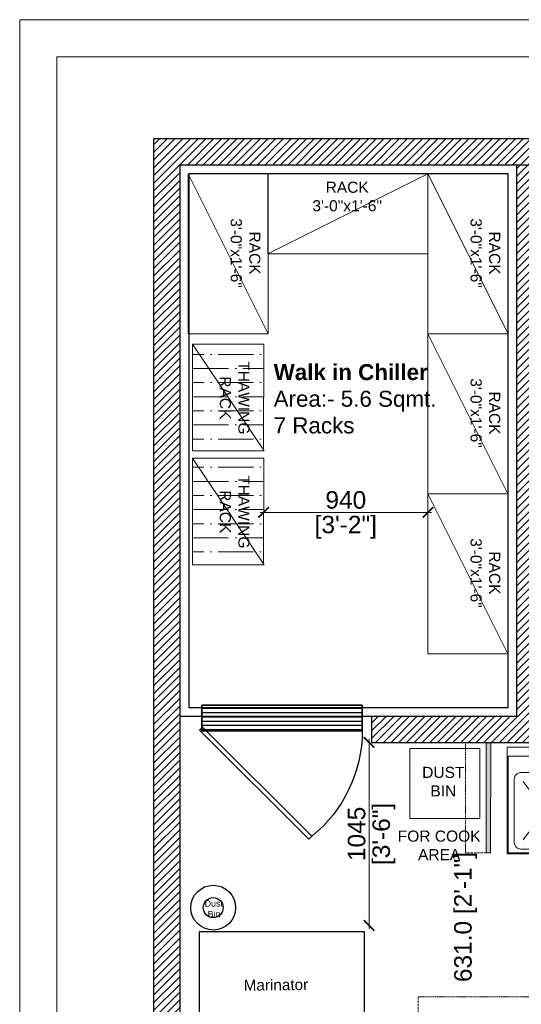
# Model space of a CAD drawing. Header units: millimetres. Extents: x -39166 to 36719, y -31650 to 11510.
# Tile 7 of 38: x -19759 to -16894, y -20781 to -15152. Entities that reach past the tile are written whole.
import ezdxf

# ---------------------------------------------------------------- set-up
doc = ezdxf.new("R2010")
doc.units = ezdxf.units.MM
doc.header["$LTSCALE"] = 500
doc.header["$MEASUREMENT"] = 0
doc.header["$PDMODE"] = 35
doc.header["$PDSIZE"] = -9
for name, pattern in [('DASHED', [0.75, 0.5, -0.25]), ('DASHED2', [0.375, 0.25, -0.125]), ('DOT2', [0.125, 0, -0.125])]:
    doc.linetypes.add(name, pattern=pattern)
for name, color, linetype, lineweight in [('01_EXISTING WALL', 1, 'Continuous', 15), ('02_EQUIPMENT', 124, 'Continuous', 0), ('02_EQUIPMENT-TEXT', 7, 'Continuous', 0), ('A - TEXT', 7, 'Continuous', 13), ('boh partition', 7, 'Continuous', 5), ('DIM', 7, 'Continuous', 9), ('equipment', 124, 'Continuous', 0), ('Equipment Name', 7, 'Continuous', 5), ('TEXT-1', 7, 'Continuous', 5)]:
    doc.layers.add(name, color=color, linetype=linetype, lineweight=lineweight)
doc.layers.add('cold room', color=5, linetype='Continuous')
doc.layers.add('elec fc text', color=7, linetype='Continuous')
doc.styles.add('DIM_75', font='arial.ttf', dxfattribs={"height": 4.5})
doc.styles.get("Standard").update_dxf_attribs({"font": 'arial.ttf', "height": 100})
doc.dimstyles.new('FT-Mts', dxfattribs={"dimscale": 10, "dimtxt": 20, "dimasz": 6, "dimexe": 5, "dimexo": 5, "dimgap": 2, "dimtad": 0, "dimtoh": 1, "dimdec": 0, "dimzin": 9, "dimdsep": 46, "dimtxsty": 'Standard', "dimblk": 'ARCHTICK', "dimcen": 5, "dimdle": 2, "dimclrd": 256, "dimclre": 253, "dimclrt": 6, "dimadec": 0, "dimazin": 2, "dimtfac": 1, "dimtdec": 0, "dimtofl": 0, "dimtmove": 0, "dimatfit": 3, "dimfxl": 0, "dimtolj": 1, "dimtzin": 0, "dimlwd": -1, "dimlwe": 0, "dimarcsym": 0})
doc.dimstyles.get("Standard").update_dxf_attribs({"dimtxt": 2, "dimasz": 2, "dimexe": 0.5, "dimexo": 0.25, "dimgap": 1, "dimtad": 0, "dimzin": 0, "dimdsep": 46, "dimlunit": 4, "dimtxsty": 'Standard', "dimcen": 0, "dimclrd": 8, "dimclre": 253, "dimclrt": 1, "dimadec": 0, "dimazin": 0, "dimtfac": 1, "dimtofl": 0, "dimtmove": 0, "dimatfit": 3, "dimfxl": 0, "dimtolj": 1, "dimtzin": 0, "dimarcsym": 0})
pattern_1 = [(45, (-16865.5, -26510.11), (-22.09709, 22.09709), [])]

# ---------------------------------------------------------------- blocks, each defined once
blk = doc.blocks.new('fxf')
at = {"linetype": 'ByBlock', "lineweight": -2}
h = blk.add_hatch(dxfattribs=at)
h.set_pattern_fill('_USER', color=0, angle=1800, style=0, pattern_type=0)
h.set_pattern_definition([(180, (101897.2151, 47185.4761), (7e-16, 1), [])])
h.paths.add_polyline_path([(101163.29, 47190.13), (101200.79, 47190.13), (101200.79, 47184.13), (101163.29, 47184.13)])
h = blk.add_hatch(dxfattribs=at)
h.set_pattern_fill('_USER', color=0, angle=1800, style=0, pattern_type=0)
h.set_pattern_definition([(180, (101897.2151, 47185.4761), (7e-16, 1), [])])
h.paths.add_polyline_path([(101200.79, 47190.13), (101163.29, 47190.13), (101163.29, 47184.13), (101200.79, 47184.13)])
at = {"color": 0, "linetype": 'ByBlock', "lineweight": -2, "elevation": 0}
blk.add_lwpolyline([(101162.73, 47189.94), (101163.43, 47189.23), (101188.99, 47214.78), (101188.27, 47215.48)], close=True, dxfattribs=at)
at = {"color": 0, "linetype": 'ByBlock', "lineweight": -2}
for points in [[(101163.29, 47190.13), (101200.79, 47190.13), (101200.79, 47184.13), (101163.29, 47184.13), (101163.29, 47190.13)], [(101200.79, 47190.13), (101163.29, 47190.13), (101163.29, 47184.13), (101200.79, 47184.13), (101200.79, 47190.13)]]:
    blk.add_lwpolyline(points, dxfattribs=at)
blk.add_arc((101168.91, 47190.02, 0), 31.88, 0.1997, 50.9649, dxfattribs=at)
blk = doc.blocks.new('THAW RACK')
h = blk.add_hatch()
h.set_pattern_fill('ANSI36', color=9, angle=45)
h.set_pattern_definition([(90, (-200696.1136, 150682.9515), (-3.175, 5.55625), [7.9375, -1.5875, 0, -1.5875])])
h.paths.add_polyline_path([(-24, 0), (0, 0), (0, -16), (-24, -16)])
at = {"extrusion": (0, 7.2486e-12, -1)}
blk.add_line((0, -16.12), (-24, 0), dxfattribs=at)
at = {"color": 0, "linetype": 'ByBlock', "lineweight": -2}
blk.add_lwpolyline([(-24, 0), (0, 0), (0, -16), (-24, -16)], close=True, dxfattribs=at)
blk = doc.blocks.new('A$Cc3a2d748')
blk.add_line((0, 0), (-457.1, 914.4))
blk.add_lwpolyline([(-457.2, 0), (-457.1, 914.4), (0.1, 914.4), (0, 0)], close=True)
blk = doc.blocks.new('_ArchTick')
at = {"color": 0, "linetype": 'ByBlock', "const_width": 0.15}
blk.add_lwpolyline([(-0.5, -0.5), (0.5, 0.5)], dxfattribs=at)
blk = doc.blocks.new('*D125')
at = {"layer": 'DEFPOINTS', "color": 0}
for p in [(-18365.5, -17962.8), (-17426.9, -17962.9), (-17426.9, -17968.6)]:
    blk.add_point(p, dxfattribs=at)
at = {"layer": 'DIM'}
blk.add_line((-18385.5, -17968.6), (-17406.9, -17968.6), dxfattribs=at)
at = {"layer": 'DIM', "color": 253, "linetype": 'DOT2', "lineweight": 0}
for p, q in [((-18365.5, -18012.8), (-18365.5, -18018.6)), ((-17426.9, -18012.9), (-17426.9, -18018.6))]:
    blk.add_line(p, q, dxfattribs=at)
at = {"layer": 'DIM', "xscale": 60, "yscale": 60, "zscale": 60, "rotation": 180}
blk.add_blockref('_ArchTick', (-18365.5, -17968.6), dxfattribs=at)
at = {"layer": 'DIM', "xscale": 60, "yscale": 60, "zscale": 60}
blk.add_blockref('_ArchTick', (-17426.9, -17968.6), dxfattribs=at)
at = {"layer": 'DIM', "color": 0, "char_height": 100, "attachment_point": 5}
for s, insert in [('\\A1;940', (-17896.2, -17897.6)), ('\\A1;[3\'-2"]', (-17896.2, -18052.7))]:
    blk.add_mtext(s, dxfattribs=dict(at, insert=insert))
blk = doc.blocks.new('*U97')
at = {"layer": 'boh partition'}
h = blk.add_hatch(color=256, dxfattribs=at)
h.dxf.hatch_style = 1
h.paths.add_polyline_path([(-22.5, 1049.9), (2.9, 1049.9), (1.1, 418.9), (-24.3, 418.9)])
blk.add_lwpolyline([(-22.5, 1049.9), (2.9, 1049.9), (1.1, 418.9), (-24.3, 418.9)], close=True, dxfattribs=at)
blk = doc.blocks.new('BT SINK')
for p, q in [((-16.33, 0), (-34, 0)), ((-34, 0), (-34, -24)), ((-16.33, 0), (-16.33, -24)), ((-16.58, -2), (-33.75, -2)), ((-33.75, -2), (-33.75, -23.75)), ((-16.58, -23.75), (-16.58, -2)), ((-16.33, -24), (-16.33, 0)), ((-19.45, -5.68), (-30.88, -5.67)), ((-32.38, -7.17), (-32.38, -21.39)), ((-30.35, -7.72), (-26.38, -13.07)), ((-19.98, -7.72), (-23.95, -13.07)), ((-17.95, -21.39), (-17.95, -7.18)), ((-30.35, -20.85), (-26.38, -15.5)), ((-19.98, -20.85), (-23.95, -15.5)), ((-33.75, -23.75), (-16.58, -23.75)), ((-30.88, -22.89), (-19.45, -22.89))]:
    blk.add_line(p, q)
blk.add_lwpolyline([(-34, 0), (0, 0), (0, -24), (-34, -24)], close=True)
for centre, radius in [((-25.16, -14.28), 0.748), ((-25.6, -14.28), 0.111), ((-25.38, -13.9), 0.111), ((-25.38, -14.67), 0.111), ((-25.16, -14.28), 0.111), ((-24.95, -13.9), 0.111), ((-24.95, -14.67), 0.111), ((-24.73, -14.28), 0.111)]:
    blk.add_circle(centre, radius)
for centre, start, end in [((-30.88, -7.17), 90, 180), ((-19.45, -7.18), 0, 90), ((-30.88, -21.39), 180, 270), ((-19.45, -21.39), 270, 0)]:
    blk.add_arc(centre, 1.5, start, end)
blk = doc.blocks.new('*D135')
at = {"layer": 'DEFPOINTS', "color": 0}
for p in [(-17597, -19283.1), (-17763.1, -20329.7), (-17763.1, -20329.7)]:
    blk.add_point(p, dxfattribs=at)
at = {"layer": 'DIM', "color": 253, "linetype": 'DOT2', "lineweight": 0}
blk.add_line((-17647, -19283.1), (-17813.1, -19283.1), dxfattribs=at)
at = {"layer": 'DIM'}
blk.add_line((-17763.1, -19263.1), (-17763.1, -20349.7), dxfattribs=at)
at = {"layer": 'DIM', "xscale": 60, "yscale": 60, "zscale": 60}
for p, rotation in [((-17763.1, -19283.1), 90), ((-17763.1, -20329.7), 270)]:
    blk.add_blockref('_ArchTick', p, dxfattribs=dict(at, rotation=rotation))
at = {"layer": 'DIM', "color": 0, "char_height": 100, "attachment_point": 5, "rotation": 90}
for s, insert in [('\\A1;[3\'-6"]', (-17679, -19806.4)), ('\\A1;1045', (-17834.1, -19806.4))]:
    blk.add_mtext(s, dxfattribs=dict(at, insert=insert))
blk = doc.blocks.new('dustbinnn')
at = {"layer": '02_EQUIPMENT', "color": 54, "lineweight": 25}
for radius in [6, 2.67]:
    blk.add_circle((84691.42, 31666.63, 0), radius, dxfattribs=at)
at = {"layer": '02_EQUIPMENT', "color": 54, "lineweight": 25, "insert": (84685.31, 31668.6, 0), "char_height": 1.6996, "width": 12.3521, "attachment_point": 1}
blk.add_mtext('{\\W5.813871; }Dust\\P{\\W7.016858; }Bin', dxfattribs=at)
blk = doc.blocks.new('*D140')
at = {"color": 253, "linetype": 'DASHED', "lineweight": 0, "ltscale": 0.05}
for p, q in [((-17482.1, -20903.4), (-17482.1, -20737.5)), ((-13112, -20903.4), (-13112, -20737.5))]:
    blk.add_line(p, q, dxfattribs=at)
at = {"color": 8, "linetype": 'DASHED2', "lineweight": 0, "ltscale": 0.05}
for p, q in [((-17482.1, -20738), (-15742.4, -20738)), ((-13112, -20738), (-14851.7, -20738))]:
    blk.add_line(p, q, dxfattribs=at)
at = {"layer": 'DEFPOINTS', "color": 0, "ltscale": 0.05}
for p in [(-13112, -20738), (-17482.1, -20904.4), (-13112, -20904.4)]:
    blk.add_point(p, dxfattribs=at)
at = {"color": 8, "lineweight": 0, "ltscale": 0.05, "xscale": 1.5, "yscale": 1.5, "zscale": 1.5, "rotation": 180}
blk.add_blockref('_ArchTick', (-17482.1, -20738), dxfattribs=at)
at = {"color": 8, "lineweight": 0, "ltscale": 0.05, "xscale": 1.5, "yscale": 1.5, "zscale": 1.5}
blk.add_blockref('_ArchTick', (-13112, -20738), dxfattribs=at)
at = {"color": 7, "ltscale": 0.05, "insert": (-15297, -20738), "char_height": 100, "attachment_point": 5}
blk.add_mtext('\\A1;4370.1 [14\'-4"]', dxfattribs=at)
blk = doc.blocks.new('*D148')
at = {"color": 253, "linetype": 'DASHED', "lineweight": 0, "ltscale": 0.05}
for p, q in [((-17095.1, -19283.1), (-17212.7, -19283.1)), ((-17095.1, -19914.1), (-17212.7, -19914.1))]:
    blk.add_line(p, q, dxfattribs=at)
at = {"color": 8, "linetype": 'DASHED2', "lineweight": 0, "ltscale": 0.05}
for p, q in [((-17212.2, -19283.1), (-17212.2, -19914.1)), ((-17212.2, -19914.1), (-17212.2, -19915.6))]:
    blk.add_line(p, q, dxfattribs=at)
at = {"layer": 'DEFPOINTS', "color": 0, "ltscale": 0.05}
for p in [(-17094.1, -19283.1), (-17212.2, -19914.1), (-17094.1, -19914.1)]:
    blk.add_point(p, dxfattribs=at)
at = {"color": 8, "lineweight": 0, "ltscale": 0.05, "xscale": 1.5, "yscale": 1.5, "zscale": 1.5}
for p, rotation in [((-17212.2, -19283.1), 90), ((-17212.2, -19914.1), 270)]:
    blk.add_blockref('_ArchTick', p, dxfattribs=dict(at, rotation=rotation))
at = {"color": 7, "ltscale": 0.05, "insert": (-17212.2, -20281.5), "char_height": 100, "attachment_point": 5, "rotation": 90}
blk.add_mtext('\\A1;631.0 [2\'-1"]', dxfattribs=at)

msp = doc.modelspace()

# ---------------------------------------------------------------- hatches: boundary and pattern name
at = {"layer": 'TEXT-1', "ltscale": 0.05}
h = msp.add_hatch(dxfattribs=at)
h.set_pattern_fill('ANSI31', color=251, scale=250)
h.set_pattern_definition(pattern_1)
h.paths.add_polyline_path([(-13644.58, -15833.1), (-18994.58, -15833.1), (-18994.58, -21170.6), (-17632.08, -21170.6), (-17632.08, -28183.1), (-9082.08, -28183.1), (-9082.08, -24808.1), (-10919.58, -24808.1), (-10919.58, -20858.1), (-11694.58, -20858.1), (-11694.58, -15833.1), (-12744.58, -15833.1), (-12744.58, -15983.1), (-11844.58, -15983.1), (-11844.58, -21008.1), (-11069.58, -21008.1), (-11069.58, -22283.1), (-11069.58, -22433.1), (-11069.58, -24958.1), (-9232.08, -24958.1), (-9232.08, -27133.1), (-9232.08, -27283.1), (-9232.08, -28033.1), (-12282.08, -28033.1), (-12282.08, -28183.1), (-16432.08, -28183.1), (-16432.08, -28033.1), (-16507.08, -28033.1), (-17482.08, -28033.1), (-17482.08, -25620.6), (-15572.59, -25620.6), (-15572.57, -25470.6), (-17482.08, -25470.6), (-17482.08, -22345.6), (-13032.08, -22345.6), (-13032.08, -22195.6), (-17482.08, -22195.6), (-17482.08, -21020.6), (-18844.58, -21020.6), (-18844.58, -19283.1), (-18844.58, -19133.1), (-18844.58, -15983.1), (-17044.58, -15983.1), (-16894.58, -15983.1), (-13644.58, -15983.1)])
h = msp.add_hatch(dxfattribs=at)
h.set_pattern_fill('ANSI31', color=251, scale=250)
h.set_pattern_definition(pattern_1)
h.paths.add_polyline_path([(-16769.58, -17708.1), (-13569.58, -17708.1), (-13569.58, -17558.1), (-16769.58, -17558.1), (-16769.58, -15983.1), (-16894.58, -15983.1), (-16919.58, -15983.1), (-16919.58, -19133.1), (-17748.56, -19133.1), (-17748.56, -19283.1), (-16769.58, -19283.1)])

# ---------------------------------------------------------------- linework, layer by layer
for p, q in [((-13644.58, -15833.1), (-18994.58, -15833.1)), ((-18994.58, -15833.1), (-18994.58, -21170.6)), ((-17044.58, -15983.1), (-18844.58, -15983.1)), ((-18844.58, -15983.1), (-18844.58, -19133.1)), ((-16894.58, -15983.1), (-17044.58, -15983.1)), ((-16919.58, -19133.1), (-16919.58, -15983.1)), ((-13644.58, -15983.1), (-16894.58, -15983.1)), ((-18844.58, -19133.1), (-18844.58, -19283.1)), ((-17748.56, -19133.1), (-17748.56, -19283.1)), ((-17748.56, -19133.1), (-16919.58, -19133.1)), ((-18844.58, -19283.1), (-18844.58, -21020.6)), ((-17748.56, -19283.1), (-16769.58, -19283.1))]:
    msp.add_line(p, q)
at = {"color": 1, "ltscale": 0.05}
msp.add_lwpolyline([(-18734.58, -20365.6), (-18734.58, -21020.6), (-17789.58, -21020.6), (-17789.58, -20365.6)], close=True, dxfattribs=at)
at = {"layer": 'A - TEXT', "ltscale": 0.05}
for points in [[(-19759.2, -15151.6), (-8340.68, -15151.6), (-8340.68, -28951.08), (-19759.2, -28951.08)], [(-19547.06, -15363.74), (-8552.82, -15363.74), (-8552.82, -28738.95), (-19547.06, -28738.95)]]:
    msp.add_lwpolyline(points, close=True, dxfattribs=at)
at = {"layer": 'cold room'}
for points in [[(-18844.58, -19133.1), (-16919.58, -19133.1), (-16919.58, -15983.1), (-18844.58, -15983.1)], [(-18792.18, -19083.1), (-16969.58, -19083.1), (-16969.58, -16033.1), (-18792.18, -16033.1)]]:
    msp.add_lwpolyline(points, close=True, dxfattribs=at)
at = {"layer": 'equipment'}
msp.add_lwpolyline([(-17530.03, -19718.08), (-17130.03, -19718.11), (-17130, -19318.11), (-17530, -19318.08)], close=True, dxfattribs=at)
at = {"layer": 'TEXT-1', "ltscale": 0.05}
msp.add_lwpolyline([(-11844.58, -21007.1), (-11844.28, -15983.11), (-11844.5, -15983.11), (-16769.58, -15983.11), (-16769.58, -17558.1), (-13569.58, -17558.1), (-13569.58, -17708.1), (-16769.58, -17708.1), (-16769.58, -19133.1), (-13569.58, -19133.1), (-13569.58, -18433.1), (-13494.58, -18433.1), (-13494.58, -19133.1), (-13194.58, -19133.1), (-13194.58, -19283.1), (-17748.56, -19283.1), (-17748.56, -19133.1), (-16919.58, -19133.1), (-16919.58, -15983.1), (-18844.58, -15983.1), (-18844.58, -21020.6)], dxfattribs=at)

# ---------------------------------------------------------------- block references
at = {"rotation": 0.1521783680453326}
msp.add_blockref('*U97', (-17068.75, -20332.97), dxfattribs=at)
at = {"layer": '01_EXISTING WALL', "xscale": 21.336, "yscale": 21.336, "zscale": 21.336}
msp.add_blockref('dustbinnn', (-1825629.88, -695867.07, 0), dxfattribs=at)
at = {"layer": 'elec fc text', "xscale": -24.42793185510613, "yscale": 24.42793185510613, "zscale": 24.42793185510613, "rotation": 180}
msp.add_blockref('fxf', (-2489928.19, 1133539.4), dxfattribs=at)
at = {"layer": 'equipment'}
for p in [(-18340.06, -16947.5), (-16969.64, -16947.5), (-16969.7, -17861.9), (-16969.76, -18776.3)]:
    msp.add_blockref('A$Cc3a2d748', p, dxfattribs=at)
at = {"layer": 'equipment', "rotation": 90}
msp.add_blockref('A$Cc3a2d748', (-17426.76, -16033.1), dxfattribs=at)
at = {"layer": 'equipment'}
for name, p, xscale, yscale, zscale, rotation in [('THAW RACK', (-18771.9, -17616.07), -25.4, 25.4, 25.4, 89.99615611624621), ('THAW RACK', (-18771.9, -18267.57), -25.4, 25.4, 25.4, 89.99615611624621), ('BT SINK', (-16111.64, -19311.35), 25.40000000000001, 25.40000000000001, 25.40000000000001, 0.003843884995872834)]:
    msp.add_blockref(name, p, dxfattribs=dict(at, xscale=xscale, yscale=yscale, zscale=zscale, rotation=rotation))

# ---------------------------------------------------------------- texts
at = {"layer": '02_EQUIPMENT-TEXT', "insert": (-18295.95, -20638.07), "char_height": 62.472, "width": 878.5961, "attachment_point": 2, "rotation": 0.67339, "style": 'DIM_75'}
msp.add_mtext('Marinator', dxfattribs=at)
at = {"layer": 'Equipment Name'}
for s, insert, char_height, width, attachment_point, rotation in [('RACK\\P3\'-0"x1\'-6"', (-17888.47, -16077.53), 63.5, 827.4154, 2, 359.99616), ('RACK\\P3\'-0"x1\'-6"', (-18384.5, -16485.79), 63.5, 827.4154, 2, 269.99616), ('RACK\\P3\'-0"x1\'-6"', (-17014.08, -16485.79), 63.5, 827.4154, 2, 269.99616), ('THAWING \\PRACK', (-18617.03, -17313.41), 63.5, 502.9947, 8, 269.99616), ('\\pt0;{\\fArial|b1|i0|c0|p34;Walk in Chiller\\P}Area:- 5.6 Sqmt.\\P7 Racks', (-18308.37, -17518.11), 91.44, 1909.5806, 7, 359.99616), ('RACK\\P3\'-0"x1\'-6"', (-17014.14, -17400.19), 63.5, 827.4154, 2, 269.99616), ('THAWING \\PRACK', (-18617.03, -17964.91), 63.5, 502.9947, 8, 269.99616), ('RACK\\P3\'-0"x1\'-6"', (-17014.2, -18314.59), 63.5, 827.4154, 2, 269.99616), ('\\pt63.5;DUST\\PBIN', (-17339.15, -19592.29), 63.5, 253.9853, 8, 359.99616), ('\\pt63.5;FOR COOK \\PAREA', (-17363, -19956.61), 63.5, 829.228, 8, 359.99616)]:
    msp.add_mtext(s, dxfattribs=dict(at, insert=insert, char_height=char_height, width=width, attachment_point=attachment_point, rotation=rotation))

# ---------------------------------------------------------------- dimensions: what is measured, and where the dimension line sits
at = {"ltscale": 0.05}
dim = msp.add_linear_dim(base=(-17212.15, -19914.11), p1=(-17094.08, -19283.1), p2=(-17094.12, -19914.11), angle=90, dimstyle='Standard', override={"dimtxt": 100, "dimasz": 1.5, "dimexo": 1, "dimdec": 1, "dimlunit": 2, "dimblk": 'ArchTick', "dimclrt": 7, "dimtdec": 1, "dimlwd": 0, "dimlwe": 0, "dimarcsym": 1}, dxfattribs=at)
dim.commit()
dim.dimension.update_dxf_attribs({"geometry": '*D148', "text_midpoint": (-17212.15, -20281.55)})
dim = msp.add_linear_dim(base=(-13112.01, -20738), p1=(-17482.09, -20904.42), p2=(-13112.01, -20904.39), dimstyle='Standard', override={"dimtxt": 100, "dimasz": 1.5, "dimexo": 1, "dimdec": 1, "dimlunit": 2, "dimblk": 'ArchTick', "dimclrt": 7, "dimtdec": 1, "dimlwd": 0, "dimlwe": 0, "dimarcsym": 1}, dxfattribs=at)
dim.commit()
dim.dimension.update_dxf_attribs({"geometry": '*D140', "text_midpoint": (-15297.05, -20738)})
at = {"layer": 'DIM'}
dim = msp.add_linear_dim(base=(-17426.91, -17968.61), p1=(-18365.48, -17962.79), p2=(-17426.91, -17962.86), dimstyle='FT-Mts', override={"dimtxt": 8, "dimtad": 1, "dimtoh": 0, "dimrnd": 5, "dimpost": '\\X', "dimclrt": 0, "dimfxl": 2}, dxfattribs=at)
dim.commit()
dim.dimension.update_dxf_attribs({"geometry": '*D125', "text_midpoint": (-17896.2, -17968.61)})
dim = msp.add_linear_dim(base=(-17763.06, -20329.67), p1=(-17597, -19283.1), p2=(-17763.06, -20329.67), angle=90, dimstyle='FT-Mts', override={"dimtxt": 8, "dimtad": 1, "dimtoh": 0, "dimrnd": 5, "dimpost": '\\X', "dimclrt": 0, "dimfxl": 2}, dxfattribs=at)
dim.commit()
dim.dimension.update_dxf_attribs({"geometry": '*D135', "text_midpoint": (-17763.06, -19806.38)})

doc.saveas('drawing.dxf')
